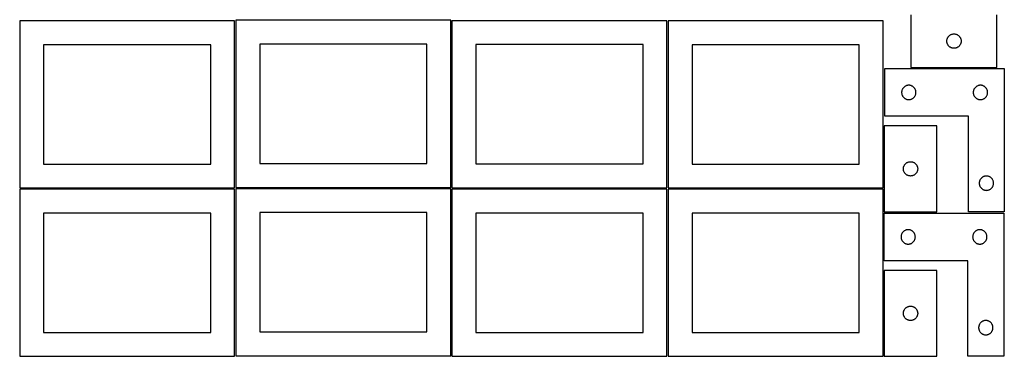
# Model space of a CAD drawing. Header units: millimetres. Extents: x 7 to 1243, y 7 to 2493.
# Tile 1 of 16: x 7 to 1243, y 7 to 429. Entities that reach past the tile are written whole.
import ezdxf

# ---------------------------------------------------------------- set-up
doc = ezdxf.new("R2010")
doc.units = ezdxf.units.MM
doc.layers.add('COMMON', color=5, linetype='CONTINUOUS', true_color=0x0000ff)
doc.layers.add('CUT', color=7, linetype='CONTINUOUS', true_color=0x000000)

msp = doc.modelspace()

# ---------------------------------------------------------------- linework, layer by layer
at = {"layer": 'COMMON'}
for p, q in [((1091.83374, 296.041933), (1091.83374, 218.041931)), ((1091.83374, 216.520966), (1091.83374, 188.041933)), ((1091.83374, 114.520967), (1091.83374, 6.520967))]:
    msp.add_line(p, q, dxfattribs=at)
at = {"layer": 'CUT'}
for p, q in [((1126.134963, 435.558015), (1126.134963, 369.558015)), ((1234.134963, 369.558015), (1234.134963, 435.558015)), ((276.520965, 428.041931), (6.520965, 428.041931)), ((6.520965, 428.041931), (6.520965, 218.041931)), ((276.520965, 218.041931), (276.520965, 428.041931)), ((548.039337, 428.637695), (278.039337, 428.637695)), ((278.039337, 428.637695), (278.039337, 218.637695)), ((548.039337, 218.637695), (548.039337, 428.637695)), ((819.562896, 428.134705), (549.562896, 428.134705)), ((549.562896, 428.134705), (549.562896, 218.134705)), ((819.562896, 218.134705), (819.562896, 428.134705)), ((1091.08374, 428.041931), (821.08374, 428.041931)), ((821.08374, 428.041931), (821.08374, 218.041931)), ((1091.08374, 218.041931), (1091.08374, 428.041931)), ((1172.994783, 408.036868), (1173.368405, 408.492127)), ((1173.368405, 408.492127), (1173.771002, 408.921976)), ((1173.771002, 408.921976), (1174.20085, 409.324573)), ((1174.20085, 409.324573), (1174.65611, 409.698195)), ((1174.65611, 409.698195), (1175.134831, 410.041241)), ((1175.134831, 410.041241), (1175.634963, 410.352244)), ((1175.634963, 410.352244), (1176.154365, 410.62987)), ((1176.154365, 410.62987), (1176.690812, 410.872931)), ((1176.690812, 410.872931), (1177.242008, 411.080386)), ((1177.242008, 411.080386), (1177.805591, 411.251347)), ((1177.805591, 411.251347), (1178.37915, 411.385082)), ((1178.37915, 411.385082), (1178.960227, 411.481019)), ((1178.960227, 411.481019), (1179.546335, 411.538745)), ((1179.546335, 411.538745), (1180.134963, 411.558015)), ((1180.134963, 411.558015), (1180.723591, 411.538745)), ((1180.723591, 411.538745), (1181.309699, 411.481019)), ((1181.309699, 411.481019), (1181.890776, 411.385082)), ((1181.890776, 411.385082), (1182.464334, 411.251347)), ((1182.464334, 411.251347), (1183.027918, 411.080386)), ((1183.027918, 411.080386), (1183.579114, 410.872931)), ((1183.579114, 410.872931), (1184.115561, 410.62987)), ((1184.115561, 410.62987), (1184.634963, 410.352244)), ((1184.634963, 410.352244), (1185.135095, 410.041241)), ((1185.135095, 410.041241), (1185.613816, 409.698195)), ((1185.613816, 409.698195), (1186.069075, 409.324573)), ((1186.069075, 409.324573), (1186.498924, 408.921976)), ((1186.498924, 408.921976), (1186.901521, 408.492127)), ((1186.901521, 408.492127), (1187.275143, 408.036868)), ((246.520965, 398.041931), (36.520965, 398.041931)), ((36.520965, 398.041931), (36.520965, 248.041931)), ((246.520965, 248.041931), (246.520965, 398.041931)), ((518.039337, 398.637695), (308.039337, 398.637695)), ((308.039337, 398.637695), (308.039337, 248.637695)), ((518.039337, 248.637695), (518.039337, 398.637695)), ((789.562896, 398.134705), (579.562896, 398.134705)), ((579.562896, 398.134705), (579.562896, 248.134705)), ((789.562896, 248.134705), (789.562896, 398.134705)), ((1061.08374, 398.041931), (851.08374, 398.041931)), ((851.08374, 398.041931), (851.08374, 248.041931)), ((1061.08374, 248.041931), (1061.08374, 398.041931)), ((1171.134963, 402.558015), (1171.154232, 403.146643)), ((1171.154232, 401.969387), (1171.134963, 402.558015)), ((1171.154232, 403.146643), (1171.211959, 403.732751)), ((1171.211959, 401.383279), (1171.154232, 401.969387)), ((1171.211959, 403.732751), (1171.307895, 404.313828)), ((1171.307895, 400.802202), (1171.211959, 401.383279)), ((1171.307895, 404.313828), (1171.44163, 404.887386)), ((1171.44163, 400.228643), (1171.307895, 400.802202)), ((1171.44163, 404.887386), (1171.612592, 405.45097)), ((1171.612592, 399.66506), (1171.44163, 400.228643)), ((1171.612592, 405.45097), (1171.820047, 406.002166)), ((1171.820047, 399.113864), (1171.612592, 399.66506)), ((1171.820047, 406.002166), (1172.063108, 406.538613)), ((1172.063108, 398.577417), (1171.820047, 399.113864)), ((1172.063108, 406.538613), (1172.340734, 407.058015)), ((1172.340734, 398.058015), (1172.063108, 398.577417)), ((1172.340734, 407.058015), (1172.651736, 407.558147)), ((1172.651736, 397.557883), (1172.340734, 398.058015)), ((1172.651736, 407.558147), (1172.994783, 408.036868)), ((1172.994783, 397.079162), (1172.651736, 397.557883)), ((1173.368405, 396.623903), (1172.994783, 397.079162)), ((1173.771002, 396.194054), (1173.368405, 396.623903)), ((1174.20085, 395.791457), (1173.771002, 396.194054)), ((1174.65611, 395.417835), (1174.20085, 395.791457)), ((1186.069075, 395.791457), (1185.613816, 395.417835)), ((1186.498924, 396.194054), (1186.069075, 395.791457)), ((1186.901521, 396.623903), (1186.498924, 396.194054)), ((1187.275143, 397.079162), (1186.901521, 396.623903)), ((1187.275143, 408.036868), (1187.618189, 407.558147)), ((1187.618189, 397.557883), (1187.275143, 397.079162)), ((1187.618189, 407.558147), (1187.929191, 407.058015)), ((1187.929191, 398.058015), (1187.618189, 397.557883)), ((1187.929191, 407.058015), (1188.206817, 406.538613)), ((1188.206817, 398.577417), (1187.929191, 398.058015)), ((1188.206817, 406.538613), (1188.449879, 406.002166)), ((1188.449879, 399.113864), (1188.206817, 398.577417)), ((1188.449879, 406.002166), (1188.657334, 405.45097)), ((1188.657334, 399.66506), (1188.449879, 399.113864)), ((1188.657334, 405.45097), (1188.828295, 404.887386)), ((1188.828295, 400.228643), (1188.657334, 399.66506)), ((1188.828295, 404.887386), (1188.96203, 404.313828)), ((1188.96203, 400.802202), (1188.828295, 400.228643)), ((1188.96203, 404.313828), (1189.057967, 403.732751)), ((1189.057967, 401.383279), (1188.96203, 400.802202)), ((1189.057967, 403.732751), (1189.115693, 403.146643)), ((1189.115693, 401.969387), (1189.057967, 401.383279)), ((1189.115693, 403.146643), (1189.134963, 402.558015)), ((1189.134963, 402.558015), (1189.115693, 401.969387)), ((1175.134831, 395.074788), (1174.65611, 395.417835)), ((1175.634963, 394.763786), (1175.134831, 395.074788)), ((1176.154365, 394.48616), (1175.634963, 394.763786)), ((1176.690812, 394.243099), (1176.154365, 394.48616)), ((1177.242008, 394.035644), (1176.690812, 394.243099)), ((1177.805591, 393.864682), (1177.242008, 394.035644)), ((1178.37915, 393.730947), (1177.805591, 393.864682)), ((1178.960227, 393.635011), (1178.37915, 393.730947)), ((1179.546335, 393.577285), (1178.960227, 393.635011)), ((1180.134963, 393.558015), (1179.546335, 393.577285)), ((1180.723591, 393.577285), (1180.134963, 393.558015)), ((1181.309699, 393.635011), (1180.723591, 393.577285)), ((1181.890776, 393.730947), (1181.309699, 393.635011)), ((1182.464334, 393.864682), (1181.890776, 393.730947)), ((1183.027918, 394.035644), (1182.464334, 393.864682)), ((1183.579114, 394.243099), (1183.027918, 394.035644)), ((1184.115561, 394.48616), (1183.579114, 394.243099)), ((1184.634963, 394.763786), (1184.115561, 394.48616)), ((1185.135095, 395.074788), (1184.634963, 394.763786)), ((1185.613816, 395.417835), (1185.135095, 395.074788)), ((1093.362286, 308.041938), (1093.362286, 368.041938)), ((1093.362286, 368.041938), (1243.362286, 368.041938)), ((1126.134963, 369.558015), (1234.134963, 369.558015)), ((1243.362286, 368.041938), (1243.362286, 188.041938)), ((1119.918135, 346.356853), (1119.381688, 346.113792)), ((1120.469331, 346.564309), (1119.918135, 346.356853)), ((1121.032915, 346.73527), (1120.469331, 346.564309)), ((1121.606473, 346.869005), (1121.032915, 346.73527)), ((1122.18755, 346.964941), (1121.606473, 346.869005)), ((1122.773658, 347.022668), (1122.18755, 346.964941)), ((1123.362286, 347.041938), (1122.773658, 347.022668)), ((1123.950914, 347.022668), (1123.362286, 347.041938)), ((1124.537022, 346.964941), (1123.950914, 347.022668)), ((1125.118099, 346.869005), (1124.537022, 346.964941)), ((1125.691657, 346.73527), (1125.118099, 346.869005)), ((1126.255241, 346.564309), (1125.691657, 346.73527)), ((1126.806437, 346.356853), (1126.255241, 346.564309)), ((1127.342884, 346.113792), (1126.806437, 346.356853)), ((1209.918135, 346.356853), (1209.381688, 346.113792)), ((1210.469331, 346.564309), (1209.918135, 346.356853)), ((1211.032915, 346.73527), (1210.469331, 346.564309)), ((1211.606473, 346.869005), (1211.032915, 346.73527)), ((1212.18755, 346.964941), (1211.606473, 346.869005)), ((1212.773658, 347.022668), (1212.18755, 346.964941)), ((1213.362286, 347.041938), (1212.773658, 347.022668)), ((1213.950914, 347.022668), (1213.362286, 347.041938)), ((1214.537022, 346.964941), (1213.950914, 347.022668)), ((1215.118099, 346.869005), (1214.537022, 346.964941)), ((1215.691657, 346.73527), (1215.118099, 346.869005)), ((1216.255241, 346.564309), (1215.691657, 346.73527)), ((1216.806437, 346.356853), (1216.255241, 346.564309)), ((1217.342884, 346.113792), (1216.806437, 346.356853)), ((1114.381556, 338.630566), (1114.362286, 338.041938)), ((1114.362286, 338.041938), (1114.381556, 337.453309)), ((1114.439282, 339.216673), (1114.381556, 338.630566)), ((1114.381556, 337.453309), (1114.439282, 336.867202)), ((1114.535219, 339.79775), (1114.439282, 339.216673)), ((1114.439282, 336.867202), (1114.535219, 336.286125)), ((1114.668954, 340.371309), (1114.535219, 339.79775)), ((1114.535219, 336.286125), (1114.668954, 335.712566)), ((1114.839915, 340.934893), (1114.668954, 340.371309)), ((1114.668954, 335.712566), (1114.839915, 335.148982)), ((1115.04737, 341.486088), (1114.839915, 340.934893)), ((1114.839915, 335.148982), (1115.04737, 334.597787)), ((1115.290431, 342.022536), (1115.04737, 341.486088)), ((1115.04737, 334.597787), (1115.290431, 334.061339)), ((1115.568057, 342.541938), (1115.290431, 342.022536)), ((1115.290431, 334.061339), (1115.568057, 333.541938)), ((1115.87906, 343.04207), (1115.568057, 342.541938)), ((1116.222106, 343.52079), (1115.87906, 343.04207)), ((1116.595728, 343.97605), (1116.222106, 343.52079)), ((1116.998325, 344.405899), (1116.595728, 343.97605)), ((1117.428174, 344.808496), (1116.998325, 344.405899)), ((1117.883433, 345.182118), (1117.428174, 344.808496)), ((1118.362154, 345.525164), (1117.883433, 345.182118)), ((1118.862286, 345.836166), (1118.362154, 345.525164)), ((1119.381688, 346.113792), (1118.862286, 345.836166)), ((1127.862286, 345.836166), (1127.342884, 346.113792)), ((1128.362418, 345.525164), (1127.862286, 345.836166)), ((1128.841139, 345.182118), (1128.362418, 345.525164)), ((1129.296398, 344.808496), (1128.841139, 345.182118)), ((1129.726247, 344.405899), (1129.296398, 344.808496)), ((1130.128844, 343.97605), (1129.726247, 344.405899)), ((1130.502466, 343.52079), (1130.128844, 343.97605)), ((1130.845513, 343.04207), (1130.502466, 343.52079)), ((1131.156515, 342.541938), (1130.845513, 343.04207)), ((1131.434141, 342.022536), (1131.156515, 342.541938)), ((1131.156515, 333.541938), (1131.434141, 334.061339)), ((1131.677202, 341.486088), (1131.434141, 342.022536)), ((1131.434141, 334.061339), (1131.677202, 334.597787)), ((1131.884657, 340.934893), (1131.677202, 341.486088)), ((1131.677202, 334.597787), (1131.884657, 335.148982)), ((1132.055619, 340.371309), (1131.884657, 340.934893)), ((1131.884657, 335.148982), (1132.055619, 335.712566)), ((1132.189354, 339.79775), (1132.055619, 340.371309)), ((1132.055619, 335.712566), (1132.189354, 336.286125)), ((1132.28529, 339.216673), (1132.189354, 339.79775)), ((1132.189354, 336.286125), (1132.28529, 336.867202)), ((1132.343016, 338.630566), (1132.28529, 339.216673)), ((1132.28529, 336.867202), (1132.343016, 337.453309)), ((1132.362286, 338.041938), (1132.343016, 338.630566)), ((1132.343016, 337.453309), (1132.362286, 338.041938)), ((1204.381556, 338.630566), (1204.362286, 338.041938)), ((1204.362286, 338.041938), (1204.381556, 337.453309)), ((1204.439282, 339.216673), (1204.381556, 338.630566)), ((1204.381556, 337.453309), (1204.439282, 336.867202)), ((1204.535219, 339.79775), (1204.439282, 339.216673)), ((1204.439282, 336.867202), (1204.535219, 336.286125)), ((1204.668954, 340.371309), (1204.535219, 339.79775)), ((1204.535219, 336.286125), (1204.668954, 335.712566)), ((1204.839915, 340.934893), (1204.668954, 340.371309)), ((1204.668954, 335.712566), (1204.839915, 335.148982)), ((1205.04737, 341.486088), (1204.839915, 340.934893)), ((1204.839915, 335.148982), (1205.04737, 334.597787)), ((1205.290431, 342.022536), (1205.04737, 341.486088)), ((1205.04737, 334.597787), (1205.290431, 334.061339)), ((1205.568057, 342.541938), (1205.290431, 342.022536)), ((1205.290431, 334.061339), (1205.568057, 333.541938)), ((1205.87906, 343.04207), (1205.568057, 342.541938)), ((1206.222106, 343.52079), (1205.87906, 343.04207)), ((1206.595728, 343.97605), (1206.222106, 343.52079)), ((1206.998325, 344.405899), (1206.595728, 343.97605)), ((1207.428174, 344.808496), (1206.998325, 344.405899)), ((1207.883433, 345.182118), (1207.428174, 344.808496)), ((1208.362154, 345.525164), (1207.883433, 345.182118)), ((1208.862286, 345.836166), (1208.362154, 345.525164)), ((1209.381688, 346.113792), (1208.862286, 345.836166)), ((1217.862286, 345.836166), (1217.342884, 346.113792)), ((1218.362418, 345.525164), (1217.862286, 345.836166)), ((1218.841139, 345.182118), (1218.362418, 345.525164)), ((1219.296398, 344.808496), (1218.841139, 345.182118)), ((1219.726247, 344.405899), (1219.296398, 344.808496)), ((1220.128844, 343.97605), (1219.726247, 344.405899)), ((1220.502466, 343.52079), (1220.128844, 343.97605)), ((1220.845513, 343.04207), (1220.502466, 343.52079)), ((1221.156515, 342.541938), (1220.845513, 343.04207)), ((1221.434141, 342.022536), (1221.156515, 342.541938)), ((1221.156515, 333.541938), (1221.434141, 334.061339)), ((1221.677202, 341.486088), (1221.434141, 342.022536)), ((1221.434141, 334.061339), (1221.677202, 334.597787)), ((1221.884657, 340.934893), (1221.677202, 341.486088)), ((1221.677202, 334.597787), (1221.884657, 335.148982)), ((1222.055619, 340.371309), (1221.884657, 340.934893)), ((1221.884657, 335.148982), (1222.055619, 335.712566)), ((1222.189354, 339.79775), (1222.055619, 340.371309)), ((1222.055619, 335.712566), (1222.189354, 336.286125)), ((1222.28529, 339.216673), (1222.189354, 339.79775)), ((1222.189354, 336.286125), (1222.28529, 336.867202)), ((1222.343016, 338.630566), (1222.28529, 339.216673)), ((1222.28529, 336.867202), (1222.343016, 337.453309)), ((1222.362286, 338.041938), (1222.343016, 338.630566)), ((1222.343016, 337.453309), (1222.362286, 338.041938)), ((1115.568057, 333.541938), (1115.87906, 333.041805)), ((1115.87906, 333.041805), (1116.222106, 332.563085)), ((1116.222106, 332.563085), (1116.595728, 332.107825)), ((1116.595728, 332.107825), (1116.998325, 331.677977)), ((1116.998325, 331.677977), (1117.428174, 331.275379)), ((1117.428174, 331.275379), (1117.883433, 330.901758)), ((1117.883433, 330.901758), (1118.362154, 330.558711)), ((1118.362154, 330.558711), (1118.862286, 330.247709)), ((1118.862286, 330.247709), (1119.381688, 329.970083)), ((1119.381688, 329.970083), (1119.918135, 329.727022)), ((1119.918135, 329.727022), (1120.469331, 329.519566)), ((1120.469331, 329.519566), (1121.032915, 329.348605)), ((1121.032915, 329.348605), (1121.606473, 329.21487)), ((1121.606473, 329.21487), (1122.18755, 329.118934)), ((1122.18755, 329.118934), (1122.773658, 329.061207)), ((1122.773658, 329.061207), (1123.362286, 329.041938)), ((1123.362286, 329.041938), (1123.950914, 329.061207)), ((1123.950914, 329.061207), (1124.537022, 329.118934)), ((1124.537022, 329.118934), (1125.118099, 329.21487)), ((1125.118099, 329.21487), (1125.691657, 329.348605)), ((1125.691657, 329.348605), (1126.255241, 329.519566)), ((1126.255241, 329.519566), (1126.806437, 329.727022)), ((1126.806437, 329.727022), (1127.342884, 329.970083)), ((1127.342884, 329.970083), (1127.862286, 330.247709)), ((1127.862286, 330.247709), (1128.362418, 330.558711)), ((1128.362418, 330.558711), (1128.841139, 330.901758)), ((1128.841139, 330.901758), (1129.296398, 331.275379)), ((1129.296398, 331.275379), (1129.726247, 331.677977)), ((1129.726247, 331.677977), (1130.128844, 332.107825)), ((1130.128844, 332.107825), (1130.502466, 332.563085)), ((1130.502466, 332.563085), (1130.845513, 333.041805)), ((1130.845513, 333.041805), (1131.156515, 333.541938)), ((1205.568057, 333.541938), (1205.87906, 333.041805)), ((1205.87906, 333.041805), (1206.222106, 332.563085)), ((1206.222106, 332.563085), (1206.595728, 332.107825)), ((1206.595728, 332.107825), (1206.998325, 331.677977)), ((1206.998325, 331.677977), (1207.428174, 331.275379)), ((1207.428174, 331.275379), (1207.883433, 330.901758)), ((1207.883433, 330.901758), (1208.362154, 330.558711)), ((1208.362154, 330.558711), (1208.862286, 330.247709)), ((1208.862286, 330.247709), (1209.381688, 329.970083)), ((1209.381688, 329.970083), (1209.918135, 329.727022)), ((1209.918135, 329.727022), (1210.469331, 329.519566)), ((1210.469331, 329.519566), (1211.032915, 329.348605)), ((1211.032915, 329.348605), (1211.606473, 329.21487)), ((1211.606473, 329.21487), (1212.18755, 329.118934)), ((1212.18755, 329.118934), (1212.773658, 329.061207)), ((1212.773658, 329.061207), (1213.362286, 329.041938)), ((1213.362286, 329.041938), (1213.950914, 329.061207)), ((1213.950914, 329.061207), (1214.537022, 329.118934)), ((1214.537022, 329.118934), (1215.118099, 329.21487)), ((1215.118099, 329.21487), (1215.691657, 329.348605)), ((1215.691657, 329.348605), (1216.255241, 329.519566)), ((1216.255241, 329.519566), (1216.806437, 329.727022)), ((1216.806437, 329.727022), (1217.342884, 329.970083)), ((1217.342884, 329.970083), (1217.862286, 330.247709)), ((1217.862286, 330.247709), (1218.362418, 330.558711)), ((1218.362418, 330.558711), (1218.841139, 330.901758)), ((1218.841139, 330.901758), (1219.296398, 331.275379)), ((1219.296398, 331.275379), (1219.726247, 331.677977)), ((1219.726247, 331.677977), (1220.128844, 332.107825)), ((1220.128844, 332.107825), (1220.502466, 332.563085)), ((1220.502466, 332.563085), (1220.845513, 333.041805)), ((1220.845513, 333.041805), (1221.156515, 333.541938)), ((1198.362286, 308.041938), (1093.362286, 308.041938)), ((1198.362286, 188.041938), (1198.362286, 308.041938)), ((1158.583741, 296.041933), (1092.583741, 296.041933)), ((1092.583741, 296.041933), (1092.583741, 188.041933)), ((1158.583741, 188.041933), (1158.583741, 296.041933)), ((36.520965, 248.041931), (246.520965, 248.041931)), ((308.039337, 248.637695), (518.039337, 248.637695)), ((579.562896, 248.134705), (789.562896, 248.134705)), ((851.08374, 248.041931), (1061.08374, 248.041931)), ((1118.100514, 247.042065), (1118.443561, 247.520786)), ((1118.443561, 247.520786), (1118.817183, 247.976045)), ((1118.817183, 247.976045), (1119.21978, 248.405894)), ((1119.21978, 248.405894), (1119.649629, 248.808491)), ((1119.649629, 248.808491), (1120.104888, 249.182113)), ((1120.104888, 249.182113), (1120.583609, 249.525159)), ((1120.583609, 249.525159), (1121.083741, 249.836161)), ((1121.083741, 249.836161), (1121.603143, 250.113787)), ((1121.603143, 250.113787), (1122.13959, 250.356849)), ((1122.13959, 250.356849), (1122.690786, 250.564304)), ((1122.690786, 250.564304), (1123.254369, 250.735265)), ((1123.254369, 250.735265), (1123.827928, 250.869)), ((1123.827928, 250.869), (1124.409005, 250.964937)), ((1124.409005, 250.964937), (1124.995113, 251.022663)), ((1124.995113, 251.022663), (1125.583741, 251.041933)), ((1125.583741, 251.041933), (1126.172369, 251.022663)), ((1126.172369, 251.022663), (1126.758477, 250.964937)), ((1126.758477, 250.964937), (1127.339554, 250.869)), ((1127.339554, 250.869), (1127.913112, 250.735265)), ((1127.913112, 250.735265), (1128.476696, 250.564304)), ((1128.476696, 250.564304), (1129.027892, 250.356849)), ((1129.027892, 250.356849), (1129.564339, 250.113787)), ((1129.564339, 250.113787), (1130.083741, 249.836161)), ((1130.083741, 249.836161), (1130.583873, 249.525159)), ((1130.583873, 249.525159), (1131.062594, 249.182113)), ((1131.062594, 249.182113), (1131.517853, 248.808491)), ((1131.517853, 248.808491), (1131.947702, 248.405894)), ((1131.947702, 248.405894), (1132.350299, 247.976045)), ((1132.350299, 247.976045), (1132.723921, 247.520786)), ((1132.723921, 247.520786), (1133.066967, 247.042065)), ((1116.583741, 242.041933), (1116.603011, 242.630561)), ((1116.603011, 241.453305), (1116.583741, 242.041933)), ((1116.603011, 242.630561), (1116.660737, 243.216668)), ((1116.660737, 240.867197), (1116.603011, 241.453305)), ((1116.660737, 243.216668), (1116.756673, 243.797746)), ((1116.756673, 240.28612), (1116.660737, 240.867197)), ((1116.756673, 243.797746), (1116.890408, 244.371304)), ((1116.890408, 239.712561), (1116.756673, 240.28612)), ((1116.890408, 244.371304), (1117.06137, 244.934888)), ((1117.06137, 239.148978), (1116.890408, 239.712561)), ((1117.06137, 244.934888), (1117.268825, 245.486084)), ((1117.268825, 238.597782), (1117.06137, 239.148978)), ((1117.268825, 245.486084), (1117.511886, 246.022531)), ((1117.511886, 238.061335), (1117.268825, 238.597782)), ((1117.511886, 246.022531), (1117.789512, 246.541933)), ((1117.789512, 237.541933), (1117.511886, 238.061335)), ((1117.789512, 246.541933), (1118.100514, 247.042065)), ((1118.100514, 237.041801), (1117.789512, 237.541933)), ((1118.443561, 236.56308), (1118.100514, 237.041801)), ((1118.817183, 236.10782), (1118.443561, 236.56308)), ((1119.21978, 235.677972), (1118.817183, 236.10782)), ((1119.649629, 235.275374), (1119.21978, 235.677972)), ((1120.104888, 234.901753), (1119.649629, 235.275374)), ((1131.517853, 235.275374), (1131.062594, 234.901753)), ((1131.947702, 235.677972), (1131.517853, 235.275374)), ((1132.350299, 236.10782), (1131.947702, 235.677972)), ((1132.723921, 236.56308), (1132.350299, 236.10782)), ((1133.066967, 237.041801), (1132.723921, 236.56308)), ((1133.066967, 247.042065), (1133.37797, 246.541933)), ((1133.37797, 237.541933), (1133.066967, 237.041801)), ((1133.37797, 246.541933), (1133.655596, 246.022531)), ((1133.655596, 238.061335), (1133.37797, 237.541933)), ((1133.655596, 246.022531), (1133.898657, 245.486084)), ((1133.898657, 238.597782), (1133.655596, 238.061335)), ((1133.898657, 245.486084), (1134.106112, 244.934888)), ((1134.106112, 239.148978), (1133.898657, 238.597782)), ((1134.106112, 244.934888), (1134.277073, 244.371304)), ((1134.277073, 239.712561), (1134.106112, 239.148978)), ((1134.277073, 244.371304), (1134.410808, 243.797746)), ((1134.410808, 240.28612), (1134.277073, 239.712561)), ((1134.410808, 243.797746), (1134.506745, 243.216668)), ((1134.506745, 240.867197), (1134.410808, 240.28612)), ((1134.506745, 243.216668), (1134.564471, 242.630561)), ((1134.564471, 241.453305), (1134.506745, 240.867197)), ((1134.564471, 242.630561), (1134.583741, 242.041933)), ((1134.583741, 242.041933), (1134.564471, 241.453305)), ((1120.583609, 234.558706), (1120.104888, 234.901753)), ((1121.083741, 234.247704), (1120.583609, 234.558706)), ((1121.603143, 233.970078), (1121.083741, 234.247704)), ((1122.13959, 233.727017), (1121.603143, 233.970078)), ((1122.690786, 233.519562), (1122.13959, 233.727017)), ((1123.254369, 233.3486), (1122.690786, 233.519562)), ((1123.827928, 233.214865), (1123.254369, 233.3486)), ((1124.409005, 233.118929), (1123.827928, 233.214865)), ((1124.995113, 233.061202), (1124.409005, 233.118929)), ((1125.583741, 233.041933), (1124.995113, 233.061202)), ((1126.172369, 233.061202), (1125.583741, 233.041933)), ((1126.758477, 233.118929), (1126.172369, 233.061202)), ((1127.339554, 233.214865), (1126.758477, 233.118929)), ((1127.913112, 233.3486), (1127.339554, 233.214865)), ((1128.476696, 233.519562), (1127.913112, 233.3486)), ((1129.027892, 233.727017), (1128.476696, 233.519562)), ((1129.564339, 233.970078), (1129.027892, 233.727017)), ((1130.083741, 234.247704), (1129.564339, 233.970078)), ((1130.583873, 234.558706), (1130.083741, 234.247704)), ((1131.062594, 234.901753), (1130.583873, 234.558706)), ((1211.881556, 224.630566), (1211.862286, 224.041938)), ((1211.862286, 224.041938), (1211.881556, 223.453309)), ((1211.939282, 225.216673), (1211.881556, 224.630566)), ((1211.881556, 223.453309), (1211.939282, 222.867202)), ((1212.035219, 225.79775), (1211.939282, 225.216673)), ((1211.939282, 222.867202), (1212.035219, 222.286125)), ((1212.168954, 226.371309), (1212.035219, 225.79775)), ((1212.339915, 226.934893), (1212.168954, 226.371309)), ((1212.54737, 227.486088), (1212.339915, 226.934893)), ((1212.790431, 228.022536), (1212.54737, 227.486088)), ((1213.068057, 228.541938), (1212.790431, 228.022536)), ((1213.37906, 229.04207), (1213.068057, 228.541938)), ((1213.722106, 229.52079), (1213.37906, 229.04207)), ((1214.095728, 229.97605), (1213.722106, 229.52079)), ((1214.498325, 230.405899), (1214.095728, 229.97605)), ((1214.928174, 230.808496), (1214.498325, 230.405899)), ((1215.383433, 231.182118), (1214.928174, 230.808496)), ((1215.862154, 231.525164), (1215.383433, 231.182118)), ((1216.362286, 231.836166), (1215.862154, 231.525164)), ((1216.881688, 232.113792), (1216.362286, 231.836166)), ((1217.418135, 232.356853), (1216.881688, 232.113792)), ((1217.969331, 232.564309), (1217.418135, 232.356853)), ((1218.532915, 232.73527), (1217.969331, 232.564309)), ((1219.106473, 232.869005), (1218.532915, 232.73527)), ((1219.68755, 232.964941), (1219.106473, 232.869005)), ((1220.273658, 233.022668), (1219.68755, 232.964941)), ((1220.862286, 233.041938), (1220.273658, 233.022668)), ((1221.450914, 233.022668), (1220.862286, 233.041938)), ((1222.037022, 232.964941), (1221.450914, 233.022668)), ((1222.618099, 232.869005), (1222.037022, 232.964941)), ((1223.191657, 232.73527), (1222.618099, 232.869005)), ((1223.755241, 232.564309), (1223.191657, 232.73527)), ((1224.306437, 232.356853), (1223.755241, 232.564309)), ((1224.842884, 232.113792), (1224.306437, 232.356853)), ((1225.362286, 231.836166), (1224.842884, 232.113792)), ((1225.862418, 231.525164), (1225.362286, 231.836166)), ((1226.341139, 231.182118), (1225.862418, 231.525164)), ((1226.796398, 230.808496), (1226.341139, 231.182118)), ((1227.226247, 230.405899), (1226.796398, 230.808496)), ((1227.628844, 229.97605), (1227.226247, 230.405899)), ((1228.002466, 229.52079), (1227.628844, 229.97605)), ((1228.345513, 229.04207), (1228.002466, 229.52079)), ((1228.656515, 228.541938), (1228.345513, 229.04207)), ((1228.934141, 228.022536), (1228.656515, 228.541938)), ((1229.177202, 227.486088), (1228.934141, 228.022536)), ((1229.384657, 226.934893), (1229.177202, 227.486088)), ((1229.555619, 226.371309), (1229.384657, 226.934893)), ((1229.689354, 225.79775), (1229.555619, 226.371309)), ((1229.78529, 225.216673), (1229.689354, 225.79775)), ((1229.689354, 222.286125), (1229.78529, 222.867202)), ((1229.843016, 224.630566), (1229.78529, 225.216673)), ((1229.78529, 222.867202), (1229.843016, 223.453309)), ((1229.862286, 224.041938), (1229.843016, 224.630566)), ((1229.843016, 223.453309), (1229.862286, 224.041938)), ((6.520965, 218.041931), (276.520965, 218.041931)), ((276.520965, 216.520966), (6.520965, 216.520966)), ((6.520965, 216.520966), (6.520965, 6.520966)), ((276.520965, 6.520966), (276.520965, 216.520966)), ((278.039337, 218.637695), (548.039337, 218.637695)), ((548.0419, 217.075172), (278.0419, 217.075172)), ((278.0419, 217.075172), (278.0419, 7.075172)), ((548.0419, 7.075172), (548.0419, 217.075172)), ((819.560516, 216.550468), (549.560516, 216.550468)), ((549.560516, 216.550468), (549.560516, 6.550468)), ((549.562896, 218.134705), (819.562896, 218.134705)), ((819.560516, 6.550468), (819.560516, 216.550468)), ((821.08374, 218.041931), (1091.08374, 218.041931)), ((1091.08374, 216.520966), (821.08374, 216.520966)), ((821.08374, 216.520966), (821.08374, 6.520966)), ((1091.08374, 6.520966), (1091.08374, 216.520966)), ((1212.035219, 222.286125), (1212.168954, 221.712566)), ((1212.168954, 221.712566), (1212.339915, 221.148982)), ((1212.339915, 221.148982), (1212.54737, 220.597787)), ((1212.54737, 220.597787), (1212.790431, 220.061339)), ((1212.790431, 220.061339), (1213.068057, 219.541938)), ((1213.068057, 219.541938), (1213.37906, 219.041805)), ((1213.37906, 219.041805), (1213.722106, 218.563085)), ((1213.722106, 218.563085), (1214.095728, 218.107825)), ((1214.095728, 218.107825), (1214.498325, 217.677977)), ((1214.498325, 217.677977), (1214.928174, 217.275379)), ((1214.928174, 217.275379), (1215.383433, 216.901758)), ((1215.383433, 216.901758), (1215.862154, 216.558711)), ((1215.862154, 216.558711), (1216.362286, 216.247709)), ((1216.362286, 216.247709), (1216.881688, 215.970083)), ((1216.881688, 215.970083), (1217.418135, 215.727022)), ((1217.418135, 215.727022), (1217.969331, 215.519566)), ((1217.969331, 215.519566), (1218.532915, 215.348605)), ((1218.532915, 215.348605), (1219.106473, 215.21487)), ((1219.106473, 215.21487), (1219.68755, 215.118934)), ((1219.68755, 215.118934), (1220.273658, 215.061207)), ((1220.273658, 215.061207), (1220.862286, 215.041938)), ((1220.862286, 215.041938), (1221.450914, 215.061207)), ((1221.450914, 215.061207), (1222.037022, 215.118934)), ((1222.037022, 215.118934), (1222.618099, 215.21487)), ((1222.618099, 215.21487), (1223.191657, 215.348605)), ((1223.191657, 215.348605), (1223.755241, 215.519566)), ((1223.755241, 215.519566), (1224.306437, 215.727022)), ((1224.306437, 215.727022), (1224.842884, 215.970083)), ((1224.842884, 215.970083), (1225.362286, 216.247709)), ((1225.362286, 216.247709), (1225.862418, 216.558711)), ((1225.862418, 216.558711), (1226.341139, 216.901758)), ((1226.341139, 216.901758), (1226.796398, 217.275379)), ((1226.796398, 217.275379), (1227.226247, 217.677977)), ((1227.226247, 217.677977), (1227.628844, 218.107825)), ((1227.628844, 218.107825), (1228.002466, 218.563085)), ((1228.002466, 218.563085), (1228.345513, 219.041805)), ((1228.345513, 219.041805), (1228.656515, 219.541938)), ((1228.656515, 219.541938), (1228.934141, 220.061339)), ((1228.934141, 220.061339), (1229.177202, 220.597787)), ((1229.177202, 220.597787), (1229.384657, 221.148982)), ((1229.384657, 221.148982), (1229.555619, 221.712566)), ((1229.555619, 221.712566), (1229.689354, 222.286125)), ((246.520965, 186.520966), (36.520965, 186.520966)), ((36.520965, 186.520966), (36.520965, 36.520966)), ((246.520965, 36.520966), (246.520965, 186.520966)), ((518.0419, 187.075172), (308.0419, 187.075172)), ((308.0419, 187.075172), (308.0419, 37.075172)), ((518.0419, 37.075172), (518.0419, 187.075172)), ((789.560516, 186.550468), (579.560516, 186.550468)), ((579.560516, 186.550468), (579.560516, 36.550468)), ((789.560516, 36.550468), (789.560516, 186.550468)), ((1061.08374, 186.520966), (851.08374, 186.520966)), ((851.08374, 186.520966), (851.08374, 36.520966)), ((1061.08374, 36.520966), (1061.08374, 186.520966)), ((1092.583741, 188.041933), (1158.583741, 188.041933)), ((1092.604729, 126.520972), (1092.604729, 186.520972)), ((1092.604729, 186.520972), (1242.604729, 186.520972)), ((1243.362286, 188.041938), (1198.362286, 188.041938)), ((1242.604729, 186.520972), (1242.604729, 6.520972)), ((1114.810501, 161.020972), (1114.532874, 160.50157)), ((1115.121503, 161.521104), (1114.810501, 161.020972)), ((1115.464549, 161.999825), (1115.121503, 161.521104)), ((1115.838171, 162.455084), (1115.464549, 161.999825)), ((1116.240768, 162.884933), (1115.838171, 162.455084)), ((1116.670617, 163.28753), (1116.240768, 162.884933)), ((1117.125876, 163.661152), (1116.670617, 163.28753)), ((1117.604597, 164.004199), (1117.125876, 163.661152)), ((1118.104729, 164.315201), (1117.604597, 164.004199)), ((1118.624131, 164.592827), (1118.104729, 164.315201)), ((1119.160578, 164.835888), (1118.624131, 164.592827)), ((1119.711774, 165.043343), (1119.160578, 164.835888)), ((1120.275358, 165.214304), (1119.711774, 165.043343)), ((1120.848916, 165.34804), (1120.275358, 165.214304)), ((1121.429993, 165.443976), (1120.848916, 165.34804)), ((1122.016101, 165.501702), (1121.429993, 165.443976)), ((1122.604729, 165.520972), (1122.016101, 165.501702)), ((1123.193357, 165.501702), (1122.604729, 165.520972)), ((1123.779465, 165.443976), (1123.193357, 165.501702)), ((1124.360542, 165.34804), (1123.779465, 165.443976)), ((1124.934101, 165.214304), (1124.360542, 165.34804)), ((1125.497684, 165.043343), (1124.934101, 165.214304)), ((1126.04888, 164.835888), (1125.497684, 165.043343)), ((1126.585327, 164.592827), (1126.04888, 164.835888)), ((1127.104729, 164.315201), (1126.585327, 164.592827)), ((1127.604861, 164.004199), (1127.104729, 164.315201)), ((1128.083582, 163.661152), (1127.604861, 164.004199)), ((1128.538841, 163.28753), (1128.083582, 163.661152)), ((1128.96869, 162.884933), (1128.538841, 163.28753)), ((1129.371287, 162.455084), (1128.96869, 162.884933)), ((1129.744909, 161.999825), (1129.371287, 162.455084)), ((1130.087956, 161.521104), (1129.744909, 161.999825)), ((1130.398958, 161.020972), (1130.087956, 161.521104)), ((1130.676584, 160.50157), (1130.398958, 161.020972)), ((1204.810501, 161.020972), (1204.532874, 160.50157)), ((1205.121503, 161.521104), (1204.810501, 161.020972)), ((1205.464549, 161.999825), (1205.121503, 161.521104)), ((1205.838171, 162.455084), (1205.464549, 161.999825)), ((1206.240768, 162.884933), (1205.838171, 162.455084)), ((1206.670617, 163.28753), (1206.240768, 162.884933)), ((1207.125876, 163.661152), (1206.670617, 163.28753)), ((1207.604597, 164.004199), (1207.125876, 163.661152)), ((1208.104729, 164.315201), (1207.604597, 164.004199)), ((1208.624131, 164.592827), (1208.104729, 164.315201)), ((1209.160578, 164.835888), (1208.624131, 164.592827)), ((1209.711774, 165.043343), (1209.160578, 164.835888)), ((1210.275358, 165.214304), (1209.711774, 165.043343)), ((1210.848916, 165.34804), (1210.275358, 165.214304)), ((1211.429993, 165.443976), (1210.848916, 165.34804)), ((1212.016101, 165.501702), (1211.429993, 165.443976)), ((1212.604729, 165.520972), (1212.016101, 165.501702)), ((1213.193357, 165.501702), (1212.604729, 165.520972)), ((1213.779465, 165.443976), (1213.193357, 165.501702)), ((1214.360542, 165.34804), (1213.779465, 165.443976)), ((1214.934101, 165.214304), (1214.360542, 165.34804)), ((1215.497684, 165.043343), (1214.934101, 165.214304)), ((1216.04888, 164.835888), (1215.497684, 165.043343)), ((1216.585327, 164.592827), (1216.04888, 164.835888)), ((1217.104729, 164.315201), (1216.585327, 164.592827)), ((1217.604861, 164.004199), (1217.104729, 164.315201)), ((1218.083582, 163.661152), (1217.604861, 164.004199)), ((1218.538841, 163.28753), (1218.083582, 163.661152)), ((1218.96869, 162.884933), (1218.538841, 163.28753)), ((1219.371287, 162.455084), (1218.96869, 162.884933)), ((1219.744909, 161.999825), (1219.371287, 162.455084)), ((1220.087956, 161.521104), (1219.744909, 161.999825)), ((1220.398958, 161.020972), (1220.087956, 161.521104)), ((1220.676584, 160.50157), (1220.398958, 161.020972)), ((1113.623999, 157.1096), (1113.604729, 156.520972)), ((1113.604729, 156.520972), (1113.623999, 155.932344)), ((1113.681725, 157.695708), (1113.623999, 157.1096)), ((1113.623999, 155.932344), (1113.681725, 155.346236)), ((1113.777662, 158.276785), (1113.681725, 157.695708)), ((1113.681725, 155.346236), (1113.777662, 154.765159)), ((1113.911397, 158.850343), (1113.777662, 158.276785)), ((1113.777662, 154.765159), (1113.911397, 154.191601)), ((1114.082358, 159.413927), (1113.911397, 158.850343)), ((1113.911397, 154.191601), (1114.082358, 153.628017)), ((1114.289813, 159.965123), (1114.082358, 159.413927)), ((1114.082358, 153.628017), (1114.289813, 153.076821)), ((1114.532874, 160.50157), (1114.289813, 159.965123)), ((1114.289813, 153.076821), (1114.532874, 152.540374)), ((1114.532874, 152.540374), (1114.810501, 152.020972)), ((1114.810501, 152.020972), (1115.121503, 151.52084)), ((1115.121503, 151.52084), (1115.464549, 151.042119)), ((1115.464549, 151.042119), (1115.838171, 150.58686)), ((1115.838171, 150.58686), (1116.240768, 150.157011)), ((1116.240768, 150.157011), (1116.670617, 149.754414)), ((1116.670617, 149.754414), (1117.125876, 149.380792)), ((1117.125876, 149.380792), (1117.604597, 149.037746)), ((1117.604597, 149.037746), (1118.104729, 148.726743)), ((1118.104729, 148.726743), (1118.624131, 148.449117)), ((1118.624131, 148.449117), (1119.160578, 148.206056)), ((1126.04888, 148.206056), (1126.585327, 148.449117)), ((1126.585327, 148.449117), (1127.104729, 148.726743)), ((1127.104729, 148.726743), (1127.604861, 149.037746)), ((1127.604861, 149.037746), (1128.083582, 149.380792)), ((1128.083582, 149.380792), (1128.538841, 149.754414)), ((1128.538841, 149.754414), (1128.96869, 150.157011)), ((1128.96869, 150.157011), (1129.371287, 150.58686)), ((1129.371287, 150.58686), (1129.744909, 151.042119)), ((1129.744909, 151.042119), (1130.087956, 151.52084)), ((1130.087956, 151.52084), (1130.398958, 152.020972)), ((1130.398958, 152.020972), (1130.676584, 152.540374)), ((1130.919645, 159.965123), (1130.676584, 160.50157)), ((1130.676584, 152.540374), (1130.919645, 153.076821)), ((1131.1271, 159.413927), (1130.919645, 159.965123)), ((1130.919645, 153.076821), (1131.1271, 153.628017)), ((1131.298062, 158.850343), (1131.1271, 159.413927)), ((1131.1271, 153.628017), (1131.298062, 154.191601)), ((1131.431797, 158.276785), (1131.298062, 158.850343)), ((1131.298062, 154.191601), (1131.431797, 154.765159)), ((1131.527733, 157.695708), (1131.431797, 158.276785)), ((1131.431797, 154.765159), (1131.527733, 155.346236)), ((1131.585459, 157.1096), (1131.527733, 157.695708)), ((1131.527733, 155.346236), (1131.585459, 155.932344)), ((1131.604729, 156.520972), (1131.585459, 157.1096)), ((1131.585459, 155.932344), (1131.604729, 156.520972)), ((1203.623999, 157.1096), (1203.604729, 156.520972)), ((1203.604729, 156.520972), (1203.623999, 155.932344)), ((1203.681725, 157.695708), (1203.623999, 157.1096)), ((1203.623999, 155.932344), (1203.681725, 155.346236)), ((1203.777662, 158.276785), (1203.681725, 157.695708)), ((1203.681725, 155.346236), (1203.777662, 154.765159)), ((1203.911397, 158.850343), (1203.777662, 158.276785)), ((1203.777662, 154.765159), (1203.911397, 154.191601)), ((1204.082358, 159.413927), (1203.911397, 158.850343)), ((1203.911397, 154.191601), (1204.082358, 153.628017)), ((1204.289813, 159.965123), (1204.082358, 159.413927)), ((1204.082358, 153.628017), (1204.289813, 153.076821)), ((1204.532874, 160.50157), (1204.289813, 159.965123)), ((1204.289813, 153.076821), (1204.532874, 152.540374)), ((1204.532874, 152.540374), (1204.810501, 152.020972)), ((1204.810501, 152.020972), (1205.121503, 151.52084)), ((1205.121503, 151.52084), (1205.464549, 151.042119)), ((1205.464549, 151.042119), (1205.838171, 150.58686)), ((1205.838171, 150.58686), (1206.240768, 150.157011)), ((1206.240768, 150.157011), (1206.670617, 149.754414)), ((1206.670617, 149.754414), (1207.125876, 149.380792)), ((1207.125876, 149.380792), (1207.604597, 149.037746)), ((1207.604597, 149.037746), (1208.104729, 148.726743)), ((1208.104729, 148.726743), (1208.624131, 148.449117)), ((1208.624131, 148.449117), (1209.160578, 148.206056)), ((1216.04888, 148.206056), (1216.585327, 148.449117)), ((1216.585327, 148.449117), (1217.104729, 148.726743)), ((1217.104729, 148.726743), (1217.604861, 149.037746)), ((1217.604861, 149.037746), (1218.083582, 149.380792)), ((1218.083582, 149.380792), (1218.538841, 149.754414)), ((1218.538841, 149.754414), (1218.96869, 150.157011)), ((1218.96869, 150.157011), (1219.371287, 150.58686)), ((1219.371287, 150.58686), (1219.744909, 151.042119)), ((1219.744909, 151.042119), (1220.087956, 151.52084)), ((1220.087956, 151.52084), (1220.398958, 152.020972)), ((1220.398958, 152.020972), (1220.676584, 152.540374)), ((1220.919645, 159.965123), (1220.676584, 160.50157)), ((1220.676584, 152.540374), (1220.919645, 153.076821)), ((1221.1271, 159.413927), (1220.919645, 159.965123)), ((1220.919645, 153.076821), (1221.1271, 153.628017)), ((1221.298062, 158.850343), (1221.1271, 159.413927)), ((1221.1271, 153.628017), (1221.298062, 154.191601)), ((1221.431797, 158.276785), (1221.298062, 158.850343)), ((1221.298062, 154.191601), (1221.431797, 154.765159)), ((1221.527733, 157.695708), (1221.431797, 158.276785)), ((1221.431797, 154.765159), (1221.527733, 155.346236)), ((1221.585459, 157.1096), (1221.527733, 157.695708)), ((1221.527733, 155.346236), (1221.585459, 155.932344)), ((1221.604729, 156.520972), (1221.585459, 157.1096)), ((1221.585459, 155.932344), (1221.604729, 156.520972)), ((1119.160578, 148.206056), (1119.711774, 147.998601)), ((1119.711774, 147.998601), (1120.275358, 147.82764)), ((1120.275358, 147.82764), (1120.848916, 147.693904)), ((1120.848916, 147.693904), (1121.429993, 147.597968)), ((1121.429993, 147.597968), (1122.016101, 147.540242)), ((1122.016101, 147.540242), (1122.604729, 147.520972)), ((1122.604729, 147.520972), (1123.193357, 147.540242)), ((1123.193357, 147.540242), (1123.779465, 147.597968)), ((1123.779465, 147.597968), (1124.360542, 147.693904)), ((1124.360542, 147.693904), (1124.934101, 147.82764)), ((1124.934101, 147.82764), (1125.497684, 147.998601)), ((1125.497684, 147.998601), (1126.04888, 148.206056)), ((1209.160578, 148.206056), (1209.711774, 147.998601)), ((1209.711774, 147.998601), (1210.275358, 147.82764)), ((1210.275358, 147.82764), (1210.848916, 147.693904)), ((1210.848916, 147.693904), (1211.429993, 147.597968)), ((1211.429993, 147.597968), (1212.016101, 147.540242)), ((1212.016101, 147.540242), (1212.604729, 147.520972)), ((1212.604729, 147.520972), (1213.193357, 147.540242)), ((1213.193357, 147.540242), (1213.779465, 147.597968)), ((1213.779465, 147.597968), (1214.360542, 147.693904)), ((1214.360542, 147.693904), (1214.934101, 147.82764)), ((1214.934101, 147.82764), (1215.497684, 147.998601)), ((1215.497684, 147.998601), (1216.04888, 148.206056)), ((1197.604729, 126.520972), (1092.604729, 126.520972)), ((1197.604729, 6.520972), (1197.604729, 126.520972)), ((1158.583741, 114.520967), (1092.583741, 114.520967)), ((1092.583741, 114.520967), (1092.583741, 6.520967)), ((1158.583741, 6.520967), (1158.583741, 114.520967)), ((1116.660737, 61.695703), (1116.756673, 62.27678)), ((1116.756673, 62.27678), (1116.890408, 62.850339)), ((1116.890408, 62.850339), (1117.06137, 63.413922)), ((1117.06137, 63.413922), (1117.268825, 63.965118)), ((1117.268825, 63.965118), (1117.511886, 64.501565)), ((1117.511886, 64.501565), (1117.789512, 65.020967)), ((1117.789512, 65.020967), (1118.100514, 65.521099)), ((1118.100514, 65.521099), (1118.443561, 65.99982)), ((1118.443561, 65.99982), (1118.817183, 66.45508)), ((1118.817183, 66.45508), (1119.21978, 66.884928)), ((1119.21978, 66.884928), (1119.649629, 67.287525)), ((1119.649629, 67.287525), (1120.104888, 67.661147)), ((1120.104888, 67.661147), (1120.583609, 68.004194)), ((1120.583609, 68.004194), (1121.083741, 68.315196)), ((1121.083741, 68.315196), (1121.603143, 68.592822)), ((1121.603143, 68.592822), (1122.13959, 68.835883)), ((1122.13959, 68.835883), (1122.690786, 69.043338)), ((1122.690786, 69.043338), (1123.254369, 69.2143)), ((1123.254369, 69.2143), (1123.827928, 69.348035)), ((1123.827928, 69.348035), (1124.409005, 69.443971)), ((1124.409005, 69.443971), (1124.995113, 69.501697)), ((1124.995113, 69.501697), (1125.583741, 69.520967)), ((1125.583741, 69.520967), (1126.172369, 69.501697)), ((1126.172369, 69.501697), (1126.758477, 69.443971)), ((1126.758477, 69.443971), (1127.339554, 69.348035)), ((1127.339554, 69.348035), (1127.913112, 69.2143)), ((1127.913112, 69.2143), (1128.476696, 69.043338)), ((1128.476696, 69.043338), (1129.027892, 68.835883)), ((1129.027892, 68.835883), (1129.564339, 68.592822)), ((1129.564339, 68.592822), (1130.083741, 68.315196)), ((1130.083741, 68.315196), (1130.583873, 68.004194)), ((1130.583873, 68.004194), (1131.062594, 67.661147)), ((1131.062594, 67.661147), (1131.517853, 67.287525)), ((1131.517853, 67.287525), (1131.947702, 66.884928)), ((1131.947702, 66.884928), (1132.350299, 66.45508)), ((1132.350299, 66.45508), (1132.723921, 65.99982)), ((1132.723921, 65.99982), (1133.066967, 65.521099)), ((1133.066967, 65.521099), (1133.37797, 65.020967)), ((1133.37797, 65.020967), (1133.655596, 64.501565)), ((1133.655596, 64.501565), (1133.898657, 63.965118)), ((1133.898657, 63.965118), (1134.106112, 63.413922)), ((1134.106112, 63.413922), (1134.277073, 62.850339)), ((1134.277073, 62.850339), (1134.410808, 62.27678)), ((1134.410808, 62.27678), (1134.506745, 61.695703)), ((1116.583741, 60.520967), (1116.603011, 61.109595)), ((1116.603011, 59.932339), (1116.583741, 60.520967)), ((1116.603011, 61.109595), (1116.660737, 61.695703)), ((1116.660737, 59.346231), (1116.603011, 59.932339)), ((1116.756673, 58.765154), (1116.660737, 59.346231)), ((1116.890408, 58.191596), (1116.756673, 58.765154)), ((1117.06137, 57.628012), (1116.890408, 58.191596)), ((1117.268825, 57.076816), (1117.06137, 57.628012)), ((1117.511886, 56.540369), (1117.268825, 57.076816)), ((1117.789512, 56.020967), (1117.511886, 56.540369)), ((1118.100514, 55.520835), (1117.789512, 56.020967)), ((1118.443561, 55.042114), (1118.100514, 55.520835)), ((1118.817183, 54.586855), (1118.443561, 55.042114)), ((1119.21978, 54.157006), (1118.817183, 54.586855)), ((1119.649629, 53.754409), (1119.21978, 54.157006)), ((1120.104888, 53.380787), (1119.649629, 53.754409)), ((1120.583609, 53.037741), (1120.104888, 53.380787)), ((1121.083741, 52.726739), (1120.583609, 53.037741)), ((1121.603143, 52.449113), (1121.083741, 52.726739)), ((1122.13959, 52.206051), (1121.603143, 52.449113)), ((1122.690786, 51.998596), (1122.13959, 52.206051)), ((1123.254369, 51.827635), (1122.690786, 51.998596)), ((1123.827928, 51.6939), (1123.254369, 51.827635)), ((1124.409005, 51.597963), (1123.827928, 51.6939)), ((1124.995113, 51.540237), (1124.409005, 51.597963)), ((1125.583741, 51.520967), (1124.995113, 51.540237)), ((1126.172369, 51.540237), (1125.583741, 51.520967)), ((1126.758477, 51.597963), (1126.172369, 51.540237)), ((1127.339554, 51.6939), (1126.758477, 51.597963)), ((1127.913112, 51.827635), (1127.339554, 51.6939)), ((1128.476696, 51.998596), (1127.913112, 51.827635)), ((1129.027892, 52.206051), (1128.476696, 51.998596)), ((1129.564339, 52.449113), (1129.027892, 52.206051)), ((1130.083741, 52.726739), (1129.564339, 52.449113)), ((1130.583873, 53.037741), (1130.083741, 52.726739)), ((1131.062594, 53.380787), (1130.583873, 53.037741)), ((1131.517853, 53.754409), (1131.062594, 53.380787)), ((1131.947702, 54.157006), (1131.517853, 53.754409)), ((1132.350299, 54.586855), (1131.947702, 54.157006)), ((1132.723921, 55.042114), (1132.350299, 54.586855)), ((1133.066967, 55.520835), (1132.723921, 55.042114)), ((1133.37797, 56.020967), (1133.066967, 55.520835)), ((1133.655596, 56.540369), (1133.37797, 56.020967)), ((1133.898657, 57.076816), (1133.655596, 56.540369)), ((1134.106112, 57.628012), (1133.898657, 57.076816)), ((1134.277073, 58.191596), (1134.106112, 57.628012)), ((1134.410808, 58.765154), (1134.277073, 58.191596)), ((1134.506745, 59.346231), (1134.410808, 58.765154)), ((1134.506745, 61.695703), (1134.564471, 61.109595)), ((1134.564471, 59.932339), (1134.506745, 59.346231)), ((1134.564471, 61.109595), (1134.583741, 60.520967)), ((1134.583741, 60.520967), (1134.564471, 59.932339)), ((1214.625876, 49.661152), (1214.170617, 49.28753)), ((1215.104597, 50.004199), (1214.625876, 49.661152)), ((1215.604729, 50.315201), (1215.104597, 50.004199)), ((1216.124131, 50.592827), (1215.604729, 50.315201)), ((1216.660578, 50.835888), (1216.124131, 50.592827)), ((1217.211774, 51.043343), (1216.660578, 50.835888)), ((1217.775358, 51.214304), (1217.211774, 51.043343)), ((1218.348916, 51.34804), (1217.775358, 51.214304)), ((1218.929993, 51.443976), (1218.348916, 51.34804)), ((1219.516101, 51.501702), (1218.929993, 51.443976)), ((1220.104729, 51.520972), (1219.516101, 51.501702)), ((1220.693357, 51.501702), (1220.104729, 51.520972)), ((1221.279465, 51.443976), (1220.693357, 51.501702)), ((1221.860542, 51.34804), (1221.279465, 51.443976)), ((1222.434101, 51.214304), (1221.860542, 51.34804)), ((1222.997684, 51.043343), (1222.434101, 51.214304)), ((1223.54888, 50.835888), (1222.997684, 51.043343)), ((1224.085327, 50.592827), (1223.54888, 50.835888)), ((1224.604729, 50.315201), (1224.085327, 50.592827)), ((1225.104861, 50.004199), (1224.604729, 50.315201)), ((1225.583582, 49.661152), (1225.104861, 50.004199)), ((1226.038841, 49.28753), (1225.583582, 49.661152)), ((1211.123999, 43.1096), (1211.104729, 42.520972)), ((1211.104729, 42.520972), (1211.123999, 41.932344)), ((1211.181725, 43.695708), (1211.123999, 43.1096)), ((1211.123999, 41.932344), (1211.181725, 41.346236)), ((1211.277662, 44.276785), (1211.181725, 43.695708)), ((1211.181725, 41.346236), (1211.277662, 40.765159)), ((1211.411397, 44.850343), (1211.277662, 44.276785)), ((1211.277662, 40.765159), (1211.411397, 40.191601)), ((1211.582358, 45.413927), (1211.411397, 44.850343)), ((1211.411397, 40.191601), (1211.582358, 39.628017)), ((1211.789813, 45.965123), (1211.582358, 45.413927)), ((1211.582358, 39.628017), (1211.789813, 39.076821)), ((1212.032874, 46.50157), (1211.789813, 45.965123)), ((1211.789813, 39.076821), (1212.032874, 38.540374)), ((1212.310501, 47.020972), (1212.032874, 46.50157)), ((1212.032874, 38.540374), (1212.310501, 38.020972)), ((1212.621503, 47.521104), (1212.310501, 47.020972)), ((1212.310501, 38.020972), (1212.621503, 37.52084)), ((1212.964549, 47.999825), (1212.621503, 47.521104)), ((1212.621503, 37.52084), (1212.964549, 37.042119)), ((1213.338171, 48.455084), (1212.964549, 47.999825)), ((1213.740768, 48.884933), (1213.338171, 48.455084)), ((1214.170617, 49.28753), (1213.740768, 48.884933)), ((1226.46869, 48.884933), (1226.038841, 49.28753)), ((1226.871287, 48.455084), (1226.46869, 48.884933)), ((1227.244909, 47.999825), (1226.871287, 48.455084)), ((1227.587956, 47.521104), (1227.244909, 47.999825)), ((1227.244909, 37.042119), (1227.587956, 37.52084)), ((1227.898958, 47.020972), (1227.587956, 47.521104)), ((1227.587956, 37.52084), (1227.898958, 38.020972)), ((1228.176584, 46.50157), (1227.898958, 47.020972)), ((1227.898958, 38.020972), (1228.176584, 38.540374)), ((1228.419645, 45.965123), (1228.176584, 46.50157)), ((1228.176584, 38.540374), (1228.419645, 39.076821)), ((1228.6271, 45.413927), (1228.419645, 45.965123)), ((1228.419645, 39.076821), (1228.6271, 39.628017)), ((1228.798062, 44.850343), (1228.6271, 45.413927)), ((1228.6271, 39.628017), (1228.798062, 40.191601)), ((1228.931797, 44.276785), (1228.798062, 44.850343)), ((1228.798062, 40.191601), (1228.931797, 40.765159)), ((1229.027733, 43.695708), (1228.931797, 44.276785)), ((1228.931797, 40.765159), (1229.027733, 41.346236)), ((1229.085459, 43.1096), (1229.027733, 43.695708)), ((1229.027733, 41.346236), (1229.085459, 41.932344)), ((1229.104729, 42.520972), (1229.085459, 43.1096)), ((1229.085459, 41.932344), (1229.104729, 42.520972)), ((36.520965, 36.520966), (246.520965, 36.520966)), ((308.0419, 37.075172), (518.0419, 37.075172)), ((579.560516, 36.550468), (789.560516, 36.550468)), ((851.08374, 36.520966), (1061.08374, 36.520966)), ((1212.964549, 37.042119), (1213.338171, 36.58686)), ((1213.338171, 36.58686), (1213.740768, 36.157011)), ((1213.740768, 36.157011), (1214.170617, 35.754414)), ((1214.170617, 35.754414), (1214.625876, 35.380792)), ((1214.625876, 35.380792), (1215.104597, 35.037746)), ((1215.104597, 35.037746), (1215.604729, 34.726743)), ((1215.604729, 34.726743), (1216.124131, 34.449117)), ((1216.124131, 34.449117), (1216.660578, 34.206056)), ((1216.660578, 34.206056), (1217.211774, 33.998601)), ((1217.211774, 33.998601), (1217.775358, 33.82764)), ((1217.775358, 33.82764), (1218.348916, 33.693904)), ((1218.348916, 33.693904), (1218.929993, 33.597968)), ((1218.929993, 33.597968), (1219.516101, 33.540242)), ((1219.516101, 33.540242), (1220.104729, 33.520972)), ((1220.104729, 33.520972), (1220.693357, 33.540242)), ((1220.693357, 33.540242), (1221.279465, 33.597968)), ((1221.279465, 33.597968), (1221.860542, 33.693904)), ((1221.860542, 33.693904), (1222.434101, 33.82764)), ((1222.434101, 33.82764), (1222.997684, 33.998601)), ((1222.997684, 33.998601), (1223.54888, 34.206056)), ((1223.54888, 34.206056), (1224.085327, 34.449117)), ((1224.085327, 34.449117), (1224.604729, 34.726743)), ((1224.604729, 34.726743), (1225.104861, 35.037746)), ((1225.104861, 35.037746), (1225.583582, 35.380792)), ((1225.583582, 35.380792), (1226.038841, 35.754414)), ((1226.038841, 35.754414), (1226.46869, 36.157011)), ((1226.46869, 36.157011), (1226.871287, 36.58686)), ((1226.871287, 36.58686), (1227.244909, 37.042119)), ((6.520965, 6.520966), (276.520965, 6.520966)), ((278.0419, 7.075172), (548.0419, 7.075172)), ((549.560516, 6.550468), (819.560516, 6.550468)), ((821.08374, 6.520966), (1091.08374, 6.520966)), ((1092.583741, 6.520967), (1158.583741, 6.520967)), ((1242.604729, 6.520972), (1197.604729, 6.520972))]:
    msp.add_line(p, q, dxfattribs=at)

doc.saveas('drawing.dxf')
